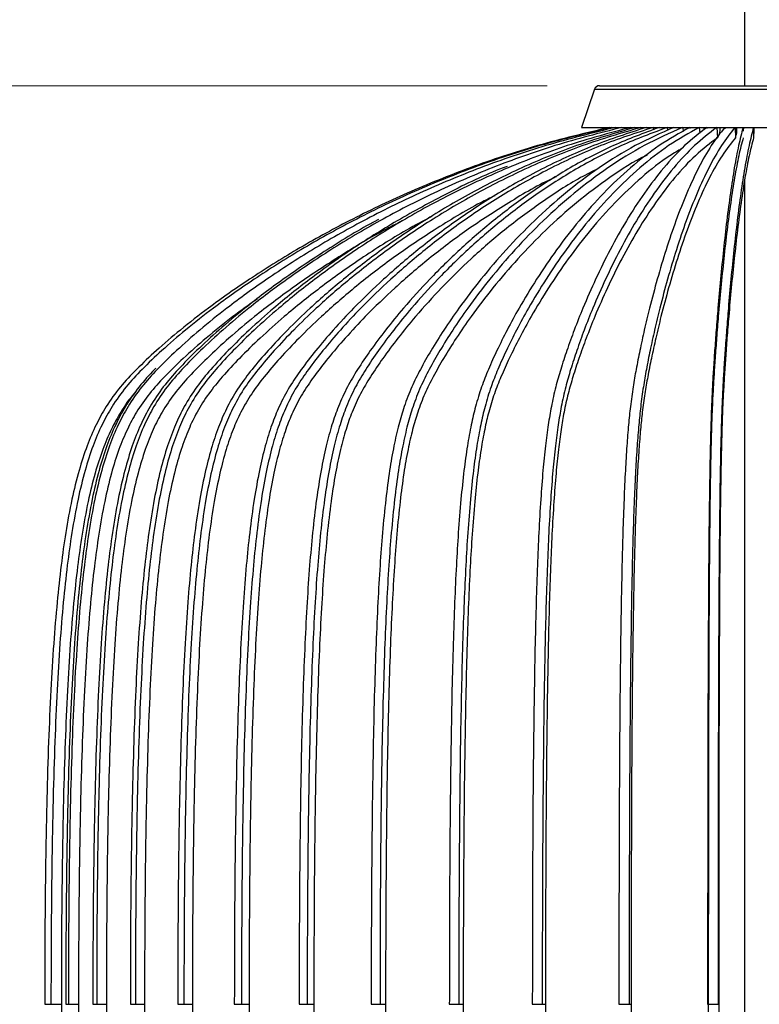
# Model space of a CAD drawing. Header units: millimetres. Extents: x 71 to 119, y 15 to 268.
# Tile 17 of 24: x 91 to 106, y 62 to 81. Entities that reach past the tile are written whole.
import ezdxf

# ---------------------------------------------------------------- set-up
doc = ezdxf.new("R2010")
doc.units = ezdxf.units.MM
doc.styles.add('SLDTEXTSTYLE0', font='TXT', dxfattribs={"width": 0.75})
doc.dimstyles.new('SLDDIMSTYLE2', dxfattribs={"dimtxt": 3.5, "dimasz": 3.302, "dimexe": 0, "dimexo": 0.0625, "dimgap": 0.875, "dimtad": 1, "dimdec": 0, "dimlfac": 10, "dimrnd": 1e-09, "dimzin": 12, "dimdsep": 46, "dimtxsty": 'SLDTEXTSTYLE0', "dimsah": 1, "dimcen": 0.09, "dimadec": 0, "dimazin": 3, "dimtfac": 1, "dimtdec": 0, "dimtofl": 0, "dimtmove": 0, "dimatfit": 3, "dimfxl": 0, "dimfrac": 2, "dimtolj": 1, "dimtzin": 12, "dimarcsym": 0})

# ---------------------------------------------------------------- blocks, each defined once
blk = doc.blocks.new('_D_2')
at = {"color": 7, "linetype": 'Continuous', "lineweight": 0}
for p, q in [((97.118, 214.792), (74.962, 214.792)), ((75.962, 214.792), (75.962, 14.791)), ((101.868, 14.791), (74.962, 14.791))]:
    blk.add_line(p, q, dxfattribs=at)
at = {"color": 7, "linetype": 'Continuous', "lineweight": 18}
for points in [[(75.962, 214.792), (75.454, 211.49), (76.47, 211.49)], [(75.962, 14.791), (76.47, 18.093), (75.454, 18.093)]]:
    blk.add_solid(points, dxfattribs=at)
at = {"color": 7, "linetype": 'Continuous', "lineweight": 18, "insert": (71.45, 110.108), "char_height": 3.5, "attachment_point": 1, "rotation": 90, "style": 'SLDTEXTSTYLE0'}
blk.add_mtext('2000', dxfattribs=at)
blk = doc.blocks.new('_D_3')
at = {"color": 7, "linetype": 'Continuous', "lineweight": 0}
for p, q in [((101.589, 79.816), (80.962, 79.816)), ((81.962, 79.816), (81.962, 14.791)), ((104.618, 14.791), (80.962, 14.791))]:
    blk.add_line(p, q, dxfattribs=at)
at = {"color": 7, "linetype": 'Continuous', "lineweight": 18}
for points in [[(81.962, 79.816), (81.454, 76.514), (82.47, 76.514)], [(81.962, 14.791), (82.47, 18.093), (81.454, 18.093)]]:
    blk.add_solid(points, dxfattribs=at)
at = {"color": 7, "linetype": 'Continuous', "lineweight": 18, "insert": (77.45, 43.405), "char_height": 3.5, "attachment_point": 1, "rotation": 90, "style": 'SLDTEXTSTYLE0'}
blk.add_mtext('650', dxfattribs=at)

msp = doc.modelspace()

# ---------------------------------------------------------------- linework, layer by layer
at = {"color": 7, "linetype": 'Continuous', "lineweight": 25}
for p, q in [((105.368, 211.65), (105.368, 79.816)), ((102.495, 79.749), (102.243, 79.016)), ((102.495, 79.749), (108.741, 79.749)), ((102.589, 79.816), (108.647, 79.816)), ((102.243, 79.016), (108.993, 79.016)), ((103.619, 79.017), (103.625, 78.974)), ((103.887, 79.017), (103.894, 78.961)), ((104.183, 79.017), (104.191, 78.94)), ((104.32, 79.017), (104.321, 78.997)), ((104.501, 79.017), (104.51, 78.906)), ((104.646, 79.017), (104.648, 78.995)), ((104.837, 79.017), (104.849, 78.821)), ((104.988, 79.017), (104.989, 78.989)), ((105.185, 79.017), (105.192, 78.821)), ((105.34, 79.017), (105.341, 78.948)), ((105.353, 79.017), (105.352, 78.995)), ((105.54, 79.017), (105.542, 78.821)), ((105.368, 78.002), (105.368, 40.141)), ((91.967, 62.232), (92.062, 62.232)), ((92.062, 62.232), (92.087, 62.232)), ((92.087, 62.232), (92.286, 62.232)), ((92.371, 62.232), (92.421, 62.232)), ((92.421, 62.232), (92.615, 62.232)), ((92.889, 62.232), (92.963, 62.232)), ((92.963, 62.232), (93.149, 62.232)), ((93.607, 62.232), (93.704, 62.232)), ((93.704, 62.232), (93.879, 62.232)), ((94.515, 62.232), (94.633, 62.232)), ((94.633, 62.232), (94.795, 62.232)), ((95.598, 62.232), (95.735, 62.232)), ((95.735, 62.232), (95.881, 62.232)), ((96.84, 62.232), (96.994, 62.232)), ((96.994, 62.232), (97.121, 62.232)), ((98.219, 62.232), (98.388, 62.232)), ((98.388, 62.232), (98.495, 62.232)), ((99.715, 62.232), (99.896, 62.232)), ((99.896, 62.232), (99.981, 62.232)), ((101.304, 62.232), (101.495, 62.232)), ((101.495, 62.232), (101.556, 62.232)), ((102.962, 62.232), (103.158, 62.232)), ((103.158, 62.232), (103.196, 62.232)), ((104.661, 62.232), (104.861, 62.232)), ((104.861, 62.232), (104.873, 62.232))]:
    msp.add_line(p, q, dxfattribs=at)
at = {"color": 7, "linetype": 'Continuous', "lineweight": 25, "flags": 128}
msp.add_lwpolyline([(104.586, 79.017), (104.585, 78.983), (104.583, 78.963)], dxfattribs=at)
at = {"color": 7, "linetype": 'Continuous', "lineweight": 25}
for centre, radius, start, end in [((102.589, 79.716), 0.1, 90, 161.0296), ((104.617, 78.984), 0.283, 324.9557, 6.7445), ((104.798, 78.981), 0.425, 337.8281, 4.7885), ((104.35, 78.98), 1.203, 352.3895, 1.7455)]:
    msp.add_arc(centre, radius, start, end, dxfattribs=at)
for points, knots in [([(102.78, 79.017), (102.32, 78.908), (101.418, 78.695), (100.127, 78.264), (98.924, 77.78), (97.817, 77.252), (96.811, 76.698), (95.912, 76.137), (95.173, 75.619), (94.581, 75.158), (94.122, 74.766), (93.738, 74.404), (93.407, 74.054), (93.15, 73.697), (92.941, 73.317), (92.767, 72.908), (92.614, 72.431), (92.478, 71.875), (92.367, 71.269), (92.276, 70.612), (92.2, 69.904), (92.135, 69.108), (92.081, 68.217), (92.038, 67.23), (92.006, 66.141), (91.983, 64.945), (91.969, 63.63), (91.968, 62.712), (91.967, 62.232)], [0, 0, 0, 0, 0.062195, 0.12186, 0.178782, 0.232663, 0.283126, 0.329738, 0.372018, 0.4018, 0.428342, 0.451362, 0.471244, 0.491592, 0.50899, 0.52824, 0.549969, 0.574819, 0.603402, 0.631022, 0.662109, 0.697004, 0.736042, 0.779554, 0.826957, 0.879297, 0.936877, 1, 1, 1, 1]), ([(102.815, 79.017), (102.359, 78.908), (101.464, 78.695), (100.183, 78.264), (98.99, 77.78), (97.891, 77.252), (96.893, 76.698), (96.001, 76.137), (95.268, 75.619), (94.681, 75.158), (94.225, 74.766), (93.844, 74.404), (93.516, 74.054), (93.261, 73.697), (93.053, 73.317), (92.881, 72.908), (92.729, 72.431), (92.594, 71.875), (92.485, 71.269), (92.394, 70.612), (92.318, 69.904), (92.254, 69.108), (92.201, 68.217), (92.158, 67.23), (92.126, 66.141), (92.103, 64.945), (92.09, 63.63), (92.088, 62.712), (92.087, 62.232)], [0, 0, 0, 0, 0.062195, 0.12186, 0.178782, 0.232663, 0.283126, 0.329738, 0.372018, 0.4018, 0.428342, 0.451362, 0.471244, 0.491592, 0.50899, 0.52824, 0.549969, 0.574819, 0.603402, 0.631022, 0.662109, 0.697004, 0.736042, 0.779554, 0.826957, 0.879297, 0.936877, 1, 1, 1, 1]), ([(102.894, 79.017), (102.448, 78.908), (101.575, 78.695), (100.325, 78.264), (99.159, 77.78), (98.087, 77.252), (97.112, 76.698), (96.242, 76.137), (95.526, 75.619), (94.953, 75.158), (94.508, 74.766), (94.136, 74.404), (93.816, 74.054), (93.567, 73.697), (93.364, 73.317), (93.196, 72.908), (93.047, 72.431), (92.916, 71.875), (92.809, 71.269), (92.72, 70.612), (92.646, 69.904), (92.584, 69.108), (92.531, 68.217), (92.49, 67.23), (92.458, 66.141), (92.436, 64.945), (92.423, 63.63), (92.422, 62.712), (92.421, 62.232)], [0, 0, 0, 0, 0.062195, 0.12186, 0.178782, 0.232663, 0.283126, 0.329738, 0.372018, 0.4018, 0.428342, 0.451362, 0.471244, 0.491592, 0.50899, 0.52824, 0.549969, 0.574819, 0.603402, 0.631022, 0.662109, 0.697004, 0.736042, 0.779554, 0.826957, 0.879297, 0.936877, 1, 1, 1, 1]), ([(103.016, 79.017), (102.588, 78.908), (101.75, 78.695), (100.55, 78.264), (99.431, 77.78), (98.402, 77.252), (97.466, 76.698), (96.63, 76.137), (95.943, 75.619), (95.393, 75.158), (94.966, 74.766), (94.609, 74.404), (94.301, 74.054), (94.063, 73.697), (93.868, 73.317), (93.707, 72.908), (93.564, 72.431), (93.438, 71.875), (93.335, 71.269), (93.25, 70.612), (93.179, 69.904), (93.119, 69.108), (93.069, 68.217), (93.029, 67.23), (92.998, 66.141), (92.977, 64.945), (92.965, 63.63), (92.963, 62.712), (92.963, 62.232)], [0, 0, 0, 0, 0.062195, 0.12186, 0.178782, 0.232663, 0.283126, 0.329738, 0.372018, 0.4018, 0.428342, 0.451362, 0.471244, 0.491592, 0.50899, 0.52824, 0.549969, 0.574819, 0.603402, 0.631022, 0.662109, 0.697004, 0.736042, 0.779554, 0.826957, 0.879297, 0.936877, 1, 1, 1, 1]), ([(103.18, 79.017), (102.776, 78.908), (101.986, 78.695), (100.854, 78.264), (99.8, 77.78), (98.83, 77.252), (97.948, 76.698), (97.16, 76.137), (96.513, 75.619), (95.994, 75.158), (95.592, 74.766), (95.256, 74.404), (94.966, 74.054), (94.741, 73.697), (94.557, 73.317), (94.405, 72.908), (94.27, 72.431), (94.152, 71.875), (94.055, 71.269), (93.974, 70.612), (93.908, 69.904), (93.851, 69.108), (93.804, 68.217), (93.766, 67.23), (93.738, 66.141), (93.718, 64.945), (93.706, 63.63), (93.705, 62.712), (93.704, 62.232)], [0, 0, 0, 0, 0.062195, 0.12186, 0.178782, 0.232663, 0.283126, 0.329738, 0.372018, 0.4018, 0.428342, 0.451362, 0.471244, 0.491592, 0.50899, 0.52824, 0.549969, 0.574819, 0.603402, 0.631022, 0.662109, 0.697004, 0.736042, 0.779554, 0.826957, 0.879297, 0.936877, 1, 1, 1, 1]), ([(103.264, 79.017), (102.891, 78.908), (102.161, 78.695), (101.117, 78.264), (100.144, 77.78), (99.248, 77.252), (98.434, 76.698), (97.707, 76.137), (97.109, 75.619), (96.63, 75.158), (96.259, 74.766), (95.948, 74.404), (95.68, 74.054), (95.473, 73.697), (95.303, 73.317), (95.163, 72.908), (95.038, 72.431), (94.929, 71.875), (94.839, 71.269), (94.765, 70.612), (94.704, 69.904), (94.651, 69.108), (94.608, 68.217), (94.573, 67.23), (94.547, 66.141), (94.528, 64.945), (94.517, 63.63), (94.516, 62.712), (94.515, 62.232)], [0, 0, 0, 0, 0.062195, 0.12186, 0.178782, 0.232663, 0.283126, 0.329738, 0.372018, 0.4018, 0.428342, 0.451362, 0.471244, 0.491592, 0.50899, 0.52824, 0.549969, 0.574819, 0.603402, 0.631022, 0.662109, 0.697004, 0.736042, 0.779554, 0.826957, 0.879297, 0.936877, 1, 1, 1, 1]), ([(103.381, 79.017), (103.009, 78.908), (102.279, 78.695), (101.235, 78.264), (100.261, 77.78), (99.366, 77.252), (98.552, 76.698), (97.824, 76.137), (97.226, 75.619), (96.748, 75.158), (96.376, 74.766), (96.066, 74.404), (95.798, 74.054), (95.59, 73.697), (95.421, 73.317), (95.28, 72.908), (95.156, 72.431), (95.046, 71.875), (94.957, 71.269), (94.883, 70.612), (94.821, 69.904), (94.769, 69.108), (94.725, 68.217), (94.691, 67.23), (94.664, 66.141), (94.646, 64.945), (94.635, 63.63), (94.634, 62.712), (94.633, 62.232)], [0, 0, 0, 0, 0.062195, 0.12186, 0.178782, 0.232663, 0.283126, 0.329738, 0.372018, 0.4018, 0.428342, 0.451362, 0.471244, 0.491592, 0.50899, 0.52824, 0.549969, 0.574819, 0.603402, 0.631022, 0.662109, 0.697004, 0.736042, 0.779554, 0.826957, 0.879297, 0.936877, 1, 1, 1, 1]), ([(103.481, 79.017), (103.145, 78.908), (102.488, 78.695), (101.547, 78.264), (100.67, 77.78), (99.863, 77.252), (99.129, 76.698), (98.474, 76.137), (97.935, 75.619), (97.504, 75.158), (97.169, 74.766), (96.89, 74.404), (96.648, 74.054), (96.461, 73.697), (96.308, 73.317), (96.182, 72.908), (96.07, 72.431), (95.971, 71.875), (95.89, 71.269), (95.823, 70.612), (95.768, 69.904), (95.721, 69.108), (95.682, 68.217), (95.65, 67.23), (95.627, 66.141), (95.61, 64.945), (95.6, 63.63), (95.599, 62.712), (95.598, 62.232)], [0, 0, 0, 0, 0.062195, 0.12186, 0.178782, 0.232663, 0.283126, 0.329738, 0.372018, 0.4018, 0.428342, 0.451362, 0.471244, 0.491592, 0.50899, 0.52824, 0.549969, 0.574819, 0.603402, 0.631022, 0.662109, 0.697004, 0.736042, 0.779554, 0.826957, 0.879297, 0.936877, 1, 1, 1, 1]), ([(103.618, 79.017), (103.282, 78.908), (102.625, 78.695), (101.684, 78.264), (100.807, 77.78), (100, 77.252), (99.266, 76.698), (98.611, 76.137), (98.072, 75.619), (97.641, 75.158), (97.306, 74.766), (97.026, 74.404), (96.785, 74.054), (96.598, 73.697), (96.445, 73.317), (96.319, 72.908), (96.207, 72.431), (96.108, 71.875), (96.027, 71.269), (95.96, 70.612), (95.905, 69.904), (95.858, 69.108), (95.819, 68.217), (95.787, 67.23), (95.764, 66.141), (95.747, 64.945), (95.737, 63.63), (95.736, 62.712), (95.735, 62.232)], [0, 0, 0, 0, 0.062195, 0.12186, 0.178782, 0.232663, 0.283126, 0.329738, 0.372018, 0.4018, 0.428342, 0.451362, 0.471244, 0.491592, 0.50899, 0.52824, 0.549969, 0.574819, 0.603402, 0.631022, 0.662109, 0.697004, 0.736042, 0.779554, 0.826957, 0.879297, 0.936877, 1, 1, 1, 1]), ([(103.732, 79.017), (103.439, 78.908), (102.864, 78.695), (102.041, 78.264), (101.274, 77.78), (100.568, 77.252), (99.927, 76.698), (99.354, 76.137), (98.883, 75.619), (98.506, 75.158), (98.213, 74.766), (97.968, 74.404), (97.757, 74.054), (97.594, 73.697), (97.46, 73.317), (97.35, 72.908), (97.252, 72.431), (97.165, 71.875), (97.095, 71.269), (97.036, 70.612), (96.988, 69.904), (96.947, 69.108), (96.912, 68.217), (96.885, 67.23), (96.864, 66.141), (96.85, 64.945), (96.841, 63.63), (96.84, 62.712), (96.84, 62.232)], [0, 0, 0, 0, 0.062195, 0.12186, 0.178782, 0.232663, 0.283126, 0.329738, 0.372018, 0.4018, 0.428342, 0.451362, 0.471244, 0.491592, 0.50899, 0.52824, 0.549969, 0.574819, 0.603402, 0.631022, 0.662109, 0.697004, 0.736042, 0.779554, 0.826957, 0.879297, 0.936877, 1, 1, 1, 1]), ([(103.886, 79.017), (103.593, 78.908), (103.018, 78.695), (102.195, 78.264), (101.428, 77.78), (100.723, 77.252), (100.081, 76.698), (99.508, 76.137), (99.037, 75.619), (98.66, 75.158), (98.367, 74.766), (98.123, 74.404), (97.912, 74.054), (97.748, 73.697), (97.614, 73.317), (97.504, 72.908), (97.406, 72.431), (97.319, 71.875), (97.249, 71.269), (97.19, 70.612), (97.142, 69.904), (97.101, 69.108), (97.066, 68.217), (97.039, 67.23), (97.018, 66.141), (97.004, 64.945), (96.995, 63.63), (96.994, 62.712), (96.994, 62.232)], [0, 0, 0, 0, 0.062195, 0.12186, 0.178782, 0.232663, 0.283126, 0.329738, 0.372018, 0.4018, 0.428342, 0.451362, 0.471244, 0.491592, 0.50899, 0.52824, 0.549969, 0.574819, 0.603402, 0.631022, 0.662109, 0.697004, 0.736042, 0.779554, 0.826957, 0.879297, 0.936877, 1, 1, 1, 1]), ([(104.013, 79.017), (103.766, 78.908), (103.283, 78.695), (102.591, 78.264), (101.947, 77.78), (101.354, 77.252), (100.814, 76.698), (100.333, 76.137), (99.937, 75.619), (99.62, 75.158), (99.374, 74.766), (99.168, 74.404), (98.991, 74.054), (98.853, 73.697), (98.741, 73.317), (98.648, 72.908), (98.565, 72.431), (98.493, 71.875), (98.434, 71.269), (98.384, 70.612), (98.344, 69.904), (98.309, 69.108), (98.28, 68.217), (98.257, 67.23), (98.24, 66.141), (98.228, 64.945), (98.22, 63.63), (98.219, 62.712), (98.219, 62.232)], [0, 0, 0, 0, 0.062195, 0.12186, 0.178782, 0.232663, 0.283126, 0.329738, 0.372018, 0.4018, 0.428342, 0.451362, 0.471244, 0.491592, 0.50899, 0.52824, 0.549969, 0.574819, 0.603402, 0.631022, 0.662109, 0.697004, 0.736042, 0.779554, 0.826957, 0.879297, 0.936877, 1, 1, 1, 1]), ([(104.182, 79.017), (103.935, 78.908), (103.452, 78.695), (102.76, 78.264), (102.116, 77.78), (101.522, 77.252), (100.983, 76.698), (100.502, 76.137), (100.106, 75.619), (99.789, 75.158), (99.543, 74.766), (99.337, 74.404), (99.16, 74.054), (99.022, 73.697), (98.91, 73.317), (98.817, 72.908), (98.734, 72.431), (98.662, 71.875), (98.602, 71.269), (98.553, 70.612), (98.513, 69.904), (98.478, 69.108), (98.449, 68.217), (98.426, 67.23), (98.409, 66.141), (98.396, 64.945), (98.389, 63.63), (98.388, 62.712), (98.388, 62.232)], [0, 0, 0, 0, 0.062195, 0.12186, 0.178782, 0.232663, 0.283126, 0.329738, 0.372018, 0.4018, 0.428342, 0.451362, 0.471244, 0.491592, 0.50899, 0.52824, 0.549969, 0.574819, 0.603402, 0.631022, 0.662109, 0.697004, 0.736042, 0.779554, 0.826957, 0.879297, 0.936877, 1, 1, 1, 1]), ([(104.319, 79.017), (104.123, 78.908), (103.739, 78.695), (103.19, 78.264), (102.677, 77.78), (102.206, 77.252), (101.778, 76.698), (101.395, 76.137), (101.08, 75.619), (100.828, 75.158), (100.633, 74.766), (100.469, 74.404), (100.328, 74.054), (100.219, 73.697), (100.13, 73.317), (100.056, 72.908), (99.99, 72.431), (99.933, 71.875), (99.886, 71.269), (99.847, 70.612), (99.814, 69.904), (99.787, 69.108), (99.764, 68.217), (99.746, 67.23), (99.732, 66.141), (99.722, 64.945), (99.716, 63.63), (99.716, 62.712), (99.715, 62.232)], [0, 0, 0, 0, 0.062195, 0.12186, 0.178782, 0.232663, 0.283126, 0.329738, 0.372018, 0.4018, 0.428342, 0.451362, 0.471244, 0.491592, 0.50899, 0.52824, 0.549969, 0.574819, 0.603402, 0.631022, 0.662109, 0.697004, 0.736042, 0.779554, 0.826957, 0.879297, 0.936877, 1, 1, 1, 1]), ([(104.5, 79.017), (104.304, 78.908), (103.92, 78.695), (103.371, 78.264), (102.858, 77.78), (102.387, 77.252), (101.959, 76.698), (101.576, 76.137), (101.261, 75.619), (101.009, 75.158), (100.814, 74.766), (100.65, 74.404), (100.509, 74.054), (100.4, 73.697), (100.311, 73.317), (100.237, 72.908), (100.171, 72.431), (100.114, 71.875), (100.067, 71.269), (100.028, 70.612), (99.995, 69.904), (99.968, 69.108), (99.945, 68.217), (99.926, 67.23), (99.913, 66.141), (99.903, 64.945), (99.897, 63.63), (99.897, 62.712), (99.896, 62.232)], [0, 0, 0, 0, 0.062195, 0.12186, 0.178782, 0.232663, 0.283126, 0.329738, 0.372018, 0.4018, 0.428342, 0.451362, 0.471244, 0.491592, 0.50899, 0.52824, 0.549969, 0.574819, 0.603402, 0.631022, 0.662109, 0.697004, 0.736042, 0.779554, 0.826957, 0.879297, 0.936877, 1, 1, 1, 1]), ([(104.646, 79.017), (104.504, 78.908), (104.225, 78.695), (103.826, 78.264), (103.454, 77.78), (103.112, 77.252), (102.801, 76.698), (102.523, 76.137), (102.295, 75.619), (102.112, 75.158), (101.97, 74.766), (101.852, 74.404), (101.749, 74.054), (101.67, 73.697), (101.605, 73.317), (101.552, 72.908), (101.504, 72.431), (101.462, 71.875), (101.428, 71.269), (101.4, 70.612), (101.376, 69.904), (101.356, 69.108), (101.34, 68.217), (101.326, 67.23), (101.316, 66.141), (101.309, 64.945), (101.305, 63.63), (101.305, 62.712), (101.304, 62.232)], [0, 0, 0, 0, 0.062195, 0.12186, 0.178782, 0.232663, 0.283126, 0.329738, 0.372018, 0.4018, 0.428342, 0.451362, 0.471244, 0.491592, 0.50899, 0.52824, 0.549969, 0.574819, 0.603402, 0.631022, 0.662109, 0.697004, 0.736042, 0.779554, 0.826957, 0.879297, 0.936877, 1, 1, 1, 1]), ([(104.836, 79.017), (104.694, 78.908), (104.415, 78.695), (104.016, 78.264), (103.645, 77.78), (103.302, 77.252), (102.991, 76.698), (102.714, 76.137), (102.485, 75.619), (102.302, 75.158), (102.161, 74.766), (102.042, 74.404), (101.94, 74.054), (101.86, 73.697), (101.796, 73.317), (101.742, 72.908), (101.694, 72.431), (101.653, 71.875), (101.618, 71.269), (101.59, 70.612), (101.567, 69.904), (101.547, 69.108), (101.53, 68.217), (101.517, 67.23), (101.507, 66.141), (101.5, 64.945), (101.495, 63.63), (101.495, 62.712), (101.495, 62.232)], [0, 0, 0, 0, 0.062195, 0.12186, 0.178782, 0.232663, 0.283126, 0.329738, 0.372018, 0.4018, 0.428342, 0.451362, 0.471244, 0.491592, 0.50899, 0.52824, 0.549969, 0.574819, 0.603402, 0.631022, 0.662109, 0.697004, 0.736042, 0.779554, 0.826957, 0.879297, 0.936877, 1, 1, 1, 1]), ([(104.988, 79.017), (104.902, 78.908), (104.733, 78.695), (104.491, 78.264), (104.265, 77.78), (104.058, 77.252), (103.869, 76.698), (103.701, 76.137), (103.562, 75.619), (103.452, 75.158), (103.366, 74.766), (103.294, 74.404), (103.232, 74.054), (103.183, 73.697), (103.144, 73.317), (103.112, 72.908), (103.083, 72.431), (103.058, 71.875), (103.037, 71.269), (103.02, 70.612), (103.005, 69.904), (102.993, 69.108), (102.983, 68.217), (102.975, 67.23), (102.969, 66.141), (102.965, 64.945), (102.962, 63.63), (102.962, 62.712), (102.962, 62.232)], [0, 0, 0, 0, 0.062195, 0.12186, 0.178782, 0.232663, 0.283126, 0.329738, 0.372018, 0.4018, 0.428342, 0.451362, 0.471244, 0.491592, 0.50899, 0.52824, 0.549969, 0.574819, 0.603402, 0.631022, 0.662109, 0.697004, 0.736042, 0.779554, 0.826957, 0.879297, 0.936877, 1, 1, 1, 1]), ([(105.184, 79.017), (105.098, 78.908), (104.929, 78.695), (104.687, 78.264), (104.462, 77.78), (104.254, 77.252), (104.066, 76.698), (103.897, 76.137), (103.759, 75.619), (103.648, 75.158), (103.562, 74.766), (103.49, 74.404), (103.428, 74.054), (103.38, 73.697), (103.341, 73.317), (103.308, 72.908), (103.279, 72.431), (103.254, 71.875), (103.233, 71.269), (103.216, 70.612), (103.202, 69.904), (103.19, 69.108), (103.18, 68.217), (103.172, 67.23), (103.165, 66.141), (103.161, 64.945), (103.159, 63.63), (103.158, 62.712), (103.158, 62.232)], [0, 0, 0, 0, 0.062195, 0.12186, 0.178782, 0.232663, 0.283126, 0.329738, 0.372018, 0.4018, 0.428342, 0.451362, 0.471244, 0.491592, 0.50899, 0.52824, 0.549969, 0.574819, 0.603402, 0.631022, 0.662109, 0.697004, 0.736042, 0.779554, 0.826957, 0.879297, 0.936877, 1, 1, 1, 1]), ([(105.34, 79.017), (105.311, 78.908), (105.254, 78.695), (105.173, 78.264), (105.098, 77.78), (105.028, 77.252), (104.965, 76.698), (104.909, 76.137), (104.862, 75.619), (104.825, 75.158), (104.796, 74.766), (104.772, 74.404), (104.751, 74.054), (104.735, 73.697), (104.722, 73.317), (104.711, 72.908), (104.702, 72.431), (104.693, 71.875), (104.686, 71.269), (104.68, 70.612), (104.676, 69.904), (104.672, 69.108), (104.668, 68.217), (104.665, 67.23), (104.663, 66.141), (104.662, 64.945), (104.661, 63.63), (104.661, 62.712), (104.661, 62.232)], [0, 0, 0, 0, 0.062195, 0.12186, 0.178782, 0.232663, 0.283126, 0.329738, 0.372018, 0.4018, 0.428342, 0.451362, 0.471244, 0.491592, 0.50899, 0.52824, 0.549969, 0.574819, 0.603402, 0.631022, 0.662109, 0.697004, 0.736042, 0.779554, 0.826957, 0.879297, 0.936877, 1, 1, 1, 1]), ([(105.54, 79.017), (105.511, 78.908), (105.454, 78.695), (105.373, 78.264), (105.297, 77.78), (105.228, 77.252), (105.165, 76.698), (105.108, 76.137), (105.062, 75.619), (105.025, 75.158), (104.996, 74.766), (104.972, 74.404), (104.951, 74.054), (104.935, 73.697), (104.922, 73.317), (104.911, 72.908), (104.901, 72.431), (104.893, 71.875), (104.886, 71.269), (104.88, 70.612), (104.875, 69.904), (104.871, 69.108), (104.868, 68.217), (104.865, 67.23), (104.863, 66.141), (104.862, 64.945), (104.861, 63.63), (104.861, 62.712), (104.861, 62.232)], [0, 0, 0, 0, 0.062195, 0.12186, 0.178782, 0.232663, 0.283126, 0.329738, 0.372018, 0.4018, 0.428342, 0.451362, 0.471244, 0.491592, 0.50899, 0.52824, 0.549969, 0.574819, 0.603402, 0.631022, 0.662109, 0.697004, 0.736042, 0.779554, 0.826957, 0.879297, 0.936877, 1, 1, 1, 1]), ([(104.849, 78.821), (104.708, 78.713), (104.432, 78.502), (104.037, 78.076), (103.669, 77.597), (103.331, 77.073), (103.023, 76.526), (102.748, 75.971), (102.522, 75.458), (102.342, 75.003), (102.202, 74.618), (102.086, 74.264), (101.988, 73.927), (101.912, 73.589), (101.851, 73.228), (101.8, 72.836), (101.754, 72.375), (101.713, 71.832), (101.679, 71.236), (101.651, 70.587), (101.628, 69.885), (101.608, 69.094), (101.592, 68.206), (101.579, 67.222), (101.568, 66.136), (101.561, 64.942), (101.557, 63.628), (101.557, 62.712), (101.556, 62.232)], [0, 0, 0, 0, 0.062294, 0.122074, 0.179118, 0.233116, 0.283682, 0.330369, 0.372672, 0.402421, 0.428858, 0.451709, 0.471045, 0.490472, 0.507105, 0.525724, 0.547002, 0.571565, 0.600022, 0.627658, 0.658861, 0.693968, 0.73331, 0.777214, 0.825086, 0.877974, 0.936179, 1, 1, 1, 1]), ([(105.192, 78.821), (105.107, 78.713), (104.94, 78.502), (104.7, 78.076), (104.477, 77.597), (104.271, 77.073), (104.085, 76.526), (103.918, 75.971), (103.781, 75.458), (103.672, 75.003), (103.587, 74.618), (103.517, 74.264), (103.457, 73.927), (103.411, 73.589), (103.374, 73.228), (103.343, 72.836), (103.315, 72.375), (103.291, 71.832), (103.27, 71.236), (103.253, 70.587), (103.239, 69.885), (103.227, 69.094), (103.217, 68.206), (103.209, 67.222), (103.203, 66.136), (103.199, 64.942), (103.196, 63.628), (103.196, 62.712), (103.196, 62.232)], [0, 0, 0, 0, 0.062294, 0.122074, 0.179118, 0.233116, 0.283682, 0.330369, 0.372672, 0.402421, 0.428858, 0.451709, 0.471045, 0.490472, 0.507105, 0.525724, 0.547002, 0.571565, 0.600022, 0.627658, 0.658861, 0.693968, 0.73331, 0.777214, 0.825086, 0.877974, 0.936179, 1, 1, 1, 1]), ([(105.343, 78.821), (105.314, 78.713), (105.258, 78.502), (105.178, 78.076), (105.103, 77.597), (105.034, 77.073), (104.971, 76.526), (104.916, 75.971), (104.87, 75.458), (104.833, 75.003), (104.805, 74.618), (104.781, 74.264), (104.761, 73.927), (104.746, 73.589), (104.733, 73.228), (104.723, 72.836), (104.714, 72.375), (104.705, 71.832), (104.698, 71.236), (104.693, 70.587), (104.688, 69.885), (104.684, 69.094), (104.681, 68.206), (104.678, 67.222), (104.676, 66.136), (104.675, 64.942), (104.674, 63.628), (104.674, 62.712), (104.674, 62.232)], [0, 0, 0, 0, 0.062294, 0.122074, 0.179118, 0.233116, 0.283682, 0.330369, 0.372672, 0.402421, 0.428858, 0.451709, 0.471045, 0.490472, 0.507105, 0.525724, 0.547002, 0.571565, 0.600022, 0.627658, 0.658861, 0.693968, 0.73331, 0.777214, 0.825086, 0.877974, 0.936179, 1, 1, 1, 1]), ([(105.542, 78.821), (105.514, 78.713), (105.457, 78.502), (105.377, 78.076), (105.302, 77.597), (105.234, 77.073), (105.171, 76.526), (105.115, 75.971), (105.069, 75.458), (105.033, 75.003), (105.004, 74.618), (104.981, 74.264), (104.961, 73.927), (104.945, 73.589), (104.933, 73.228), (104.923, 72.836), (104.913, 72.375), (104.905, 71.832), (104.898, 71.236), (104.892, 70.587), (104.888, 69.885), (104.884, 69.094), (104.88, 68.206), (104.878, 67.222), (104.876, 66.136), (104.874, 64.942), (104.873, 63.628), (104.873, 62.712), (104.873, 62.232)], [0, 0, 0, 0, 0.062294, 0.122074, 0.179118, 0.233116, 0.283682, 0.330369, 0.372672, 0.402421, 0.428858, 0.451709, 0.471045, 0.490472, 0.507105, 0.525724, 0.547002, 0.571565, 0.600022, 0.627658, 0.658861, 0.693968, 0.73331, 0.777214, 0.825086, 0.877974, 0.936179, 1, 1, 1, 1]), ([(104.169, 78.614), (104.092, 78.57), (103.829, 78.42), (103.4, 78.073), (102.892, 77.597), (102.426, 77.073), (102.002, 76.526), (101.623, 75.971), (101.312, 75.458), (101.063, 75.003), (100.871, 74.618), (100.711, 74.264), (100.575, 73.927), (100.471, 73.589), (100.387, 73.228), (100.317, 72.836), (100.253, 72.375), (100.197, 71.832), (100.151, 71.236), (100.112, 70.587), (100.08, 69.885), (100.053, 69.094), (100.03, 68.206), (100.012, 67.222), (99.998, 66.136), (99.988, 64.942), (99.982, 63.628), (99.982, 62.712), (99.981, 62.232)], [0, 0, 0, 0, 0.025752, 0.087862, 0.147129, 0.203231, 0.255768, 0.304274, 0.348225, 0.379133, 0.406601, 0.430343, 0.450432, 0.470616, 0.487897, 0.507242, 0.529349, 0.554869, 0.584435, 0.613148, 0.645567, 0.682042, 0.722917, 0.768532, 0.81827, 0.873219, 0.933692, 1, 1, 1, 1]), ([(103.501, 78.489), (103.492, 78.485), (103.25, 78.372), (102.798, 78.07), (102.158, 77.598), (101.571, 77.073), (101.038, 76.526), (100.561, 75.97), (100.169, 75.458), (99.856, 75.003), (99.614, 74.618), (99.414, 74.264), (99.243, 73.927), (99.112, 73.589), (99.006, 73.228), (98.917, 72.836), (98.837, 72.375), (98.767, 71.832), (98.708, 71.236), (98.66, 70.587), (98.619, 69.885), (98.585, 69.094), (98.556, 68.206), (98.533, 67.222), (98.516, 66.136), (98.504, 64.942), (98.496, 63.628), (98.495, 62.712), (98.495, 62.232)], [0, 0, 0, 0, 0.002363, 0.065964, 0.126654, 0.184102, 0.237901, 0.287571, 0.332578, 0.364228, 0.392355, 0.416667, 0.437238, 0.457907, 0.475603, 0.495412, 0.51805, 0.544183, 0.574459, 0.603861, 0.637058, 0.674409, 0.716265, 0.762975, 0.813907, 0.870175, 0.9321, 1, 1, 1, 1]), ([(100.821, 78.273), (100.796, 78.263), (100.41, 78.12), (99.706, 77.774), (98.733, 77.253), (97.852, 76.698), (97.064, 76.137), (96.417, 75.619), (95.898, 75.158), (95.496, 74.766), (95.159, 74.404), (94.869, 74.054), (94.644, 73.697), (94.461, 73.317), (94.309, 72.908), (94.174, 72.431), (94.055, 71.875), (93.958, 71.269), (93.878, 70.612), (93.811, 69.904), (93.755, 69.108), (93.707, 68.217), (93.67, 67.23), (93.641, 66.141), (93.621, 64.945), (93.609, 63.63), (93.608, 62.712), (93.607, 62.232)], [0, 0, 0, 0, 0.004546, 0.069073, 0.130151, 0.187356, 0.240195, 0.288123, 0.321885, 0.351972, 0.378068, 0.400605, 0.423671, 0.443394, 0.465216, 0.489848, 0.518017, 0.550419, 0.581729, 0.616969, 0.656526, 0.700779, 0.750103, 0.80384, 0.863172, 0.928444, 1, 1, 1, 1]), ([(102.561, 78.228), (102.45, 78.172), (102.079, 77.986), (101.48, 77.593), (100.78, 77.074), (100.146, 76.526), (99.579, 75.971), (99.113, 75.458), (98.741, 75.003), (98.453, 74.618), (98.214, 74.264), (98.011, 73.927), (97.855, 73.589), (97.729, 73.228), (97.623, 72.836), (97.528, 72.375), (97.444, 71.832), (97.375, 71.236), (97.317, 70.587), (97.269, 69.885), (97.228, 69.094), (97.194, 68.206), (97.167, 67.222), (97.146, 66.136), (97.131, 64.942), (97.123, 63.628), (97.122, 62.712), (97.121, 62.232)], [0, 0, 0, 0, 0.0269833, 0.090206, 0.1500522, 0.2060957, 0.2578393, 0.304724, 0.3376952, 0.3669957, 0.3923222, 0.4137523, 0.4352835, 0.4537179, 0.4743541, 0.4979368, 0.5251601, 0.5566992, 0.5873289, 0.6219114, 0.6608206, 0.7044238, 0.753083, 0.8061409, 0.8647573, 0.9292661, 1, 1, 1, 1]), ([(101.763, 78.074), (101.75, 78.068), (101.439, 77.929), (100.867, 77.591), (100.066, 77.075), (99.34, 76.526), (98.691, 75.971), (98.159, 75.458), (97.733, 75.003), (97.404, 74.618), (97.131, 74.264), (96.898, 73.927), (96.72, 73.589), (96.576, 73.228), (96.455, 72.836), (96.347, 72.375), (96.25, 71.832), (96.171, 71.236), (96.105, 70.587), (96.05, 69.885), (96.003, 69.094), (95.964, 68.206), (95.933, 67.222), (95.909, 66.136), (95.893, 64.942), (95.883, 63.628), (95.882, 62.712), (95.881, 62.232)], [0, 0, 0, 0, 0.002926, 0.067712, 0.129038, 0.186467, 0.23949, 0.287534, 0.32132, 0.351345, 0.377298, 0.399258, 0.421321, 0.440211, 0.461358, 0.485523, 0.51342, 0.545739, 0.577126, 0.612563, 0.652435, 0.697116, 0.746978, 0.801348, 0.861413, 0.927517, 1, 1, 1, 1]), ([(100.586, 77.711), (100.495, 77.667), (100.099, 77.473), (99.44, 77.07), (98.633, 76.527), (97.914, 75.97), (97.323, 75.458), (96.85, 75.003), (96.485, 74.618), (96.182, 74.264), (95.924, 73.927), (95.726, 73.589), (95.566, 73.228), (95.432, 72.836), (95.312, 72.375), (95.205, 71.832), (95.117, 71.236), (95.043, 70.587), (94.982, 69.885), (94.93, 69.094), (94.887, 68.206), (94.852, 67.222), (94.826, 66.136), (94.808, 64.942), (94.797, 63.628), (94.795, 62.712), (94.795, 62.232)], [0, 0, 0, 0, 0.019253, 0.083766, 0.14418, 0.199959, 0.2505, 0.286043, 0.317629, 0.34493, 0.368032, 0.391242, 0.411114, 0.43336, 0.458782, 0.488128, 0.522127, 0.555145, 0.592425, 0.634369, 0.681372, 0.733826, 0.791022, 0.85421, 0.92375, 1, 1, 1, 1]), ([(99.379, 77.315), (99.217, 77.229), (98.753, 76.982), (98.038, 76.524), (97.257, 75.971), (96.617, 75.458), (96.106, 75.003), (95.71, 74.618), (95.381, 74.264), (95.102, 73.927), (94.888, 73.589), (94.714, 73.228), (94.569, 72.836), (94.439, 72.375), (94.323, 71.832), (94.228, 71.236), (94.148, 70.587), (94.082, 69.885), (94.026, 69.094), (93.979, 68.206), (93.942, 67.222), (93.913, 66.136), (93.893, 64.942), (93.881, 63.628), (93.88, 62.712), (93.879, 62.232)], [0, 0, 0, 0, 0.034224, 0.097905, 0.1567, 0.209974, 0.247439, 0.280732, 0.30951, 0.333861, 0.358326, 0.379273, 0.402721, 0.429518, 0.460451, 0.496288, 0.531092, 0.570387, 0.614598, 0.664144, 0.719434, 0.779723, 0.846327, 0.919627, 1, 1, 1, 1]), ([(98.361, 77.255), (98.344, 77.247), (98.006, 77.073), (97.394, 76.694), (96.556, 76.138), (95.87, 75.619), (95.319, 75.158), (94.892, 74.766), (94.536, 74.404), (94.228, 74.054), (93.989, 73.697), (93.794, 73.317), (93.633, 72.908), (93.49, 72.431), (93.364, 71.875), (93.261, 71.269), (93.176, 70.612), (93.105, 69.904), (93.045, 69.108), (92.995, 68.217), (92.955, 67.23), (92.925, 66.141), (92.904, 64.945), (92.891, 63.63), (92.89, 62.712), (92.889, 62.232)], [0, 0, 0, 0, 0.003363, 0.068907, 0.129447, 0.184361, 0.223044, 0.257517, 0.287416, 0.313238, 0.339667, 0.362264, 0.387267, 0.415489, 0.447764, 0.484888, 0.520762, 0.561139, 0.606462, 0.657165, 0.713679, 0.775248, 0.843228, 0.918014, 1, 1, 1, 1]), ([(98.803, 77.223), (98.692, 77.166), (98.261, 76.949), (97.561, 76.523), (96.733, 75.971), (96.054, 75.458), (95.511, 75.003), (95.091, 74.618), (94.742, 74.264), (94.446, 73.927), (94.218, 73.589), (94.035, 73.228), (93.881, 72.836), (93.742, 72.375), (93.62, 71.832), (93.518, 71.236), (93.434, 70.587), (93.364, 69.885), (93.304, 69.094), (93.255, 68.206), (93.215, 67.222), (93.184, 66.136), (93.163, 64.942), (93.151, 63.628), (93.149, 62.712), (93.149, 62.232)], [0, 0, 0, 0, 0.022476, 0.086932, 0.146442, 0.200364, 0.238284, 0.271983, 0.301111, 0.325757, 0.35052, 0.371722, 0.395455, 0.422578, 0.453887, 0.49016, 0.525388, 0.565161, 0.60991, 0.660058, 0.716021, 0.777043, 0.844458, 0.918649, 1, 1, 1, 1]), ([(96.039, 75.736), (95.882, 75.624), (95.547, 75.386), (95.076, 75.003), (94.638, 74.618), (94.275, 74.264), (93.966, 73.927), (93.729, 73.589), (93.538, 73.228), (93.377, 72.836), (93.233, 72.375), (93.105, 71.832), (93, 71.236), (92.912, 70.587), (92.839, 69.885), (92.777, 69.094), (92.725, 68.206), (92.684, 67.222), (92.652, 66.136), (92.63, 64.942), (92.617, 63.628), (92.615, 62.712), (92.615, 62.232)], [0, 0, 0, 0, 0.040071, 0.085593, 0.126046, 0.161013, 0.190601, 0.220327, 0.245779, 0.27427, 0.306829, 0.344415, 0.387959, 0.430248, 0.477994, 0.531714, 0.591914, 0.659095, 0.73235, 0.813278, 0.902342, 1, 1, 1, 1]), ([(94.096, 74.406), (94.088, 74.399), (93.974, 74.287), (93.767, 74.053), (93.517, 73.698), (93.314, 73.317), (93.146, 72.908), (92.997, 72.431), (92.866, 71.875), (92.759, 71.269), (92.67, 70.612), (92.597, 69.904), (92.534, 69.108), (92.482, 68.217), (92.44, 67.23), (92.408, 66.141), (92.387, 64.945), (92.373, 63.63), (92.372, 62.712), (92.371, 62.232)], [0, 0, 0, 0, 0.002582, 0.038727, 0.075719, 0.107349, 0.142346, 0.181848, 0.227024, 0.278988, 0.329202, 0.385718, 0.449157, 0.520128, 0.599231, 0.68541, 0.780563, 0.885243, 1, 1, 1, 1]), ([(93.712, 73.959), (93.701, 73.947), (93.59, 73.827), (93.429, 73.587), (93.231, 73.229), (93.067, 72.836), (92.919, 72.375), (92.788, 71.832), (92.68, 71.236), (92.59, 70.587), (92.516, 69.885), (92.452, 69.094), (92.399, 68.206), (92.356, 67.222), (92.324, 66.136), (92.302, 64.942), (92.288, 63.628), (92.287, 62.712), (92.286, 62.232)], [0, 0, 0, 0, 0.004257, 0.040828, 0.072139, 0.10719, 0.147245, 0.193484, 0.247053, 0.299077, 0.357816, 0.423903, 0.497963, 0.580611, 0.67073, 0.77029, 0.879858, 1, 1, 1, 1]), ([(92.286, 62.232), (92.288, 61.236), (92.293, 59.227), (92.337, 56.185), (92.42, 53.086), (92.552, 49.921), (92.727, 46.924), (92.938, 44.099), (93.176, 41.451), (93.463, 38.747), (93.803, 35.984), (94.155, 33.483), (94.502, 31.251), (94.828, 29.298), (95.19, 27.317), (95.447, 25.907), (95.608, 25.165), (95.625, 25.089)], [0, 0, 0, 0, 0.079983, 0.161333, 0.244252, 0.328945, 0.415629, 0.485282, 0.556417, 0.629151, 0.703605, 0.779912, 0.831994, 0.884992, 0.938939, 0.993756, 1, 1, 1, 1]), ([(92.615, 62.232), (92.617, 61.236), (92.621, 59.227), (92.665, 56.185), (92.746, 53.086), (92.874, 49.921), (93.045, 46.924), (93.251, 44.099), (93.484, 41.451), (93.764, 38.747), (94.096, 35.984), (94.439, 33.483), (94.778, 31.251), (95.097, 29.298), (95.447, 27.316), (95.786, 25.484), (96.126, 23.858), (96.452, 22.487), (96.783, 21.241), (97.116, 20.117), (97.447, 19.113), (97.772, 18.228), (98.084, 17.46), (98.388, 16.802), (98.6, 16.371), (98.726, 16.166), (98.741, 16.14)], [0, 0, 0, 0, 0.063823, 0.128738, 0.194903, 0.262485, 0.331655, 0.387236, 0.443998, 0.502037, 0.561449, 0.622338, 0.663897, 0.706187, 0.749235, 0.792977, 0.825678, 0.855805, 0.883397, 0.908488, 0.931112, 0.9513, 0.969079, 0.984467, 0.998043, 1, 1, 1, 1]), ([(93.149, 62.232), (93.151, 61.236), (93.155, 59.227), (93.197, 56.185), (93.274, 53.086), (93.398, 49.921), (93.562, 46.924), (93.759, 44.099), (93.983, 41.451), (94.252, 38.747), (94.571, 35.984), (94.9, 33.483), (95.225, 31.251), (95.532, 29.298), (95.867, 27.316), (96.193, 25.484), (96.52, 23.858), (96.832, 22.487), (97.15, 21.241), (97.47, 20.116), (97.788, 19.113), (98.099, 18.228), (98.399, 17.461), (98.688, 16.8), (98.962, 16.25), (99.211, 15.809), (99.428, 15.507), (99.565, 15.332), (99.639, 15.282), (99.649, 15.275)], [0, 0, 0, 0, 0.06236, 0.125787, 0.190436, 0.256469, 0.324054, 0.37836, 0.433822, 0.490531, 0.54858, 0.608074, 0.648681, 0.690002, 0.732063, 0.774802, 0.806754, 0.83619, 0.863149, 0.887665, 0.909771, 0.929496, 0.946868, 0.961904, 0.975168, 0.985907, 0.994124, 0.999148, 1, 1, 1, 1]), ([(93.879, 62.232), (93.881, 61.236), (93.885, 59.227), (93.925, 56.185), (93.998, 53.086), (94.114, 49.921), (94.268, 46.924), (94.455, 44.099), (94.665, 41.451), (94.919, 38.747), (95.219, 35.984), (95.53, 33.483), (95.836, 31.251), (96.125, 29.298), (96.442, 27.316), (96.748, 25.484), (97.056, 23.858), (97.351, 22.487), (97.65, 21.241), (97.952, 20.116), (98.251, 19.113), (98.545, 18.228), (98.828, 17.461), (99.1, 16.8), (99.357, 16.25), (99.594, 15.811), (99.795, 15.504), (99.954, 15.308), (100.08, 15.212), (100.154, 15.178), (100.184, 15.164)], [0, 0, 0, 0, 0.0620592, 0.1251798, 0.1895166, 0.2552307, 0.3224897, 0.376534, 0.431728, 0.4881629, 0.5459325, 0.6051392, 0.64555, 0.6866714, 0.7285295, 0.7710624, 0.8028599, 0.8321544, 0.8589832, 0.8833808, 0.9053798, 0.92501, 0.9422978, 0.9572609, 0.970461, 0.9811479, 0.9893257, 0.9943252, 0.9976637, 1, 1, 1, 1]), ([(94.795, 62.232), (94.797, 61.236), (94.8, 59.227), (94.837, 56.185), (94.904, 53.086), (95.012, 49.921), (95.154, 46.924), (95.326, 44.099), (95.521, 41.451), (95.755, 38.747), (96.032, 35.984), (96.319, 33.483), (96.602, 31.251), (96.868, 29.298), (97.161, 27.316), (97.444, 25.484), (97.728, 23.858), (98, 22.487), (98.277, 21.241), (98.555, 20.116), (98.831, 19.113), (99.102, 18.228), (99.364, 17.461), (99.615, 16.8), (99.853, 16.25), (100.071, 15.811), (100.256, 15.504), (100.403, 15.307), (100.534, 15.203), (100.651, 15.141), (100.732, 15.111), (100.768, 15.098)], [0, 0, 0, 0, 0.061804, 0.124664, 0.188736, 0.25418, 0.321162, 0.374984, 0.42995, 0.486153, 0.543685, 0.602648, 0.642892, 0.683844, 0.72553, 0.767888, 0.799554, 0.828728, 0.855446, 0.879744, 0.901652, 0.921201, 0.938418, 0.95332, 0.966465, 0.977108, 0.985252, 0.990231, 0.993556, 0.997134, 1, 1, 1, 1]), ([(95.881, 62.232), (95.883, 61.236), (95.886, 59.227), (95.919, 56.185), (95.98, 53.086), (96.077, 49.921), (96.205, 46.924), (96.36, 44.099), (96.535, 41.451), (96.746, 38.747), (96.996, 35.984), (97.254, 33.483), (97.509, 31.251), (97.75, 29.298), (98.013, 27.316), (98.268, 25.484), (98.524, 23.858), (98.769, 22.487), (99.018, 21.241), (99.269, 20.116), (99.518, 19.113), (99.762, 18.228), (99.998, 17.461), (100.225, 16.8), (100.438, 16.25), (100.635, 15.811), (100.802, 15.504), (100.934, 15.307), (101.052, 15.202), (101.171, 15.135), (101.298, 15.079), (101.386, 15.053), (101.428, 15.04)], [0, 0, 0, 0, 0.061507, 0.124065, 0.18783, 0.252959, 0.319619, 0.373182, 0.427885, 0.483817, 0.541073, 0.599752, 0.639803, 0.680559, 0.722044, 0.764198, 0.795713, 0.824747, 0.851337, 0.875517, 0.89732, 0.916776, 0.93391, 0.948739, 0.961822, 0.972414, 0.980519, 0.985474, 0.988783, 0.992343, 0.996368, 1, 1, 1, 1]), ([(97.121, 62.232), (97.123, 61.236), (97.126, 59.227), (97.154, 56.185), (97.207, 53.086), (97.292, 49.921), (97.404, 46.924), (97.54, 44.099), (97.693, 41.451), (97.878, 38.747), (98.096, 35.984), (98.322, 33.483), (98.545, 31.251), (98.755, 29.298), (98.985, 27.316), (99.208, 25.484), (99.432, 23.858), (99.646, 22.487), (99.864, 21.241), (100.084, 20.116), (100.301, 19.113), (100.515, 18.228), (100.721, 17.461), (100.919, 16.8), (101.106, 16.25), (101.278, 15.811), (101.424, 15.504), (101.539, 15.307), (101.643, 15.202), (101.747, 15.135), (101.866, 15.076), (102, 15.027), (102.095, 15.004), (102.145, 14.993)], [0, 0, 0, 0, 0.061159, 0.123363, 0.186766, 0.251527, 0.31781, 0.371069, 0.425462, 0.481078, 0.53801, 0.596357, 0.636181, 0.676706, 0.717957, 0.759872, 0.791208, 0.820078, 0.846517, 0.870561, 0.89224, 0.911586, 0.928623, 0.943368, 0.956377, 0.966909, 0.974968, 0.979895, 0.983185, 0.986726, 0.990727, 0.995165, 1, 1, 1, 1]), ([(98.495, 62.232), (98.496, 61.236), (98.499, 59.227), (98.523, 56.185), (98.568, 53.086), (98.639, 49.921), (98.733, 46.924), (98.847, 44.099), (98.976, 41.451), (99.131, 38.747), (99.315, 35.984), (99.504, 33.483), (99.692, 31.251), (99.869, 29.298), (100.062, 27.316), (100.249, 25.484), (100.438, 23.858), (100.618, 22.487), (100.801, 21.241), (100.985, 20.116), (101.168, 19.113), (101.348, 18.228), (101.521, 17.461), (101.688, 16.8), (101.845, 16.25), (101.99, 15.811), (102.112, 15.504), (102.209, 15.307), (102.296, 15.202), (102.384, 15.135), (102.483, 15.076), (102.596, 15.027), (102.676, 15.004), (102.718, 14.993)], [0, 0, 0, 0, 0.061159, 0.123363, 0.186766, 0.251527, 0.31781, 0.371069, 0.425462, 0.481078, 0.53801, 0.596357, 0.636181, 0.676706, 0.717957, 0.759872, 0.791208, 0.820078, 0.846517, 0.870561, 0.89224, 0.911586, 0.928623, 0.943368, 0.956377, 0.966909, 0.974968, 0.979895, 0.983185, 0.986726, 0.990727, 0.995165, 1, 1, 1, 1]), ([(99.981, 62.232), (99.982, 61.236), (99.984, 59.227), (100.003, 56.185), (100.039, 53.086), (100.096, 49.921), (100.171, 46.924), (100.261, 44.099), (100.363, 41.451), (100.487, 38.747), (100.633, 35.984), (100.783, 33.483), (100.932, 31.251), (101.073, 29.298), (101.226, 27.316), (101.375, 25.484), (101.525, 23.858), (101.668, 22.487), (101.814, 21.241), (101.96, 20.116), (102.106, 19.113), (102.248, 18.228), (102.386, 17.461), (102.518, 16.8), (102.643, 16.25), (102.758, 15.811), (102.856, 15.504), (102.933, 15.307), (103.002, 15.202), (103.071, 15.135), (103.15, 15.076), (103.24, 15.027), (103.304, 15.004), (103.337, 14.993)], [0, 0, 0, 0, 0.061159, 0.123363, 0.186766, 0.251527, 0.31781, 0.371069, 0.425462, 0.481078, 0.53801, 0.596357, 0.636181, 0.676706, 0.717957, 0.759872, 0.791208, 0.820078, 0.846517, 0.870561, 0.89224, 0.911586, 0.928623, 0.943368, 0.956377, 0.966909, 0.974968, 0.979895, 0.983185, 0.986726, 0.990727, 0.995165, 1, 1, 1, 1]), ([(101.556, 62.232), (101.557, 61.236), (101.559, 59.227), (101.573, 56.185), (101.598, 53.086), (101.639, 49.921), (101.694, 46.924), (101.76, 44.099), (101.834, 41.451), (101.923, 38.747), (102.029, 35.984), (102.139, 33.483), (102.247, 31.251), (102.349, 29.298), (102.46, 27.316), (102.568, 25.484), (102.677, 23.858), (102.781, 22.487), (102.886, 21.241), (102.993, 20.116), (103.098, 19.113), (103.202, 18.228), (103.302, 17.461), (103.398, 16.8), (103.488, 16.25), (103.572, 15.811), (103.643, 15.504), (103.698, 15.307), (103.749, 15.202), (103.799, 15.135), (103.857, 15.076), (103.922, 15.027), (103.968, 15.004), (103.992, 14.993)], [0, 0, 0, 0, 0.061159, 0.123363, 0.186766, 0.251527, 0.31781, 0.371069, 0.425462, 0.481078, 0.53801, 0.596357, 0.636181, 0.676706, 0.717957, 0.759872, 0.791208, 0.820078, 0.846517, 0.870561, 0.89224, 0.911586, 0.928623, 0.943368, 0.956377, 0.966909, 0.974968, 0.979895, 0.983185, 0.986726, 0.990727, 0.995165, 1, 1, 1, 1]), ([(103.196, 62.232), (103.196, 61.236), (103.197, 59.227), (103.205, 56.185), (103.221, 53.086), (103.246, 49.921), (103.279, 46.924), (103.319, 44.099), (103.364, 41.451), (103.418, 38.747), (103.482, 35.984), (103.549, 33.483), (103.614, 31.251), (103.676, 29.298), (103.744, 27.316), (103.809, 25.484), (103.875, 23.858), (103.938, 22.487), (104.002, 21.241), (104.067, 20.116), (104.131, 19.113), (104.193, 18.228), (104.254, 17.461), (104.312, 16.8), (104.367, 16.25), (104.418, 15.811), (104.461, 15.504), (104.495, 15.307), (104.525, 15.202), (104.556, 15.135), (104.59, 15.076), (104.63, 15.027), (104.658, 15.004), (104.673, 14.993)], [0, 0, 0, 0, 0.061159, 0.123363, 0.186766, 0.251527, 0.31781, 0.371069, 0.425462, 0.481078, 0.53801, 0.596357, 0.636181, 0.676706, 0.717957, 0.759872, 0.791208, 0.820078, 0.846517, 0.870561, 0.89224, 0.911586, 0.928623, 0.943368, 0.956377, 0.966909, 0.974968, 0.979895, 0.983185, 0.986726, 0.990727, 0.995165, 1, 1, 1, 1]), ([(104.674, 62.232), (104.674, 61.236), (104.674, 59.227), (104.677, 56.185), (104.682, 53.086), (104.69, 49.921), (104.701, 46.924), (104.715, 44.099), (104.73, 41.451), (104.748, 38.747), (104.77, 35.984), (104.792, 33.483), (104.814, 31.251), (104.834, 29.319), (104.849, 28.03), (104.856, 27.391)], [0, 0, 0, 0, 0.0853416, 0.1721428, 0.2606165, 0.3509842, 0.4434764, 0.5177961, 0.593697, 0.6713043, 0.750747, 0.8321658, 0.8877374, 0.9442861, 1, 1, 1, 1]), ([(104.873, 62.232), (104.873, 61.236), (104.874, 59.227), (104.876, 56.185), (104.882, 53.086), (104.89, 49.921), (104.901, 46.924), (104.914, 44.099), (104.929, 41.451), (104.948, 38.747), (104.969, 35.984), (104.991, 33.483), (105.013, 31.251), (105.034, 29.298), (105.057, 27.316), (105.079, 25.484), (105.101, 23.858), (105.122, 22.487), (105.143, 21.241), (105.165, 20.116), (105.186, 19.113), (105.207, 18.228), (105.228, 17.461), (105.247, 16.8), (105.266, 16.25), (105.283, 15.811), (105.297, 15.504), (105.308, 15.307), (105.319, 15.202), (105.329, 15.135), (105.34, 15.076), (105.354, 15.027), (105.363, 15.004), (105.368, 14.993)], [0, 0, 0, 0, 0.061159, 0.123363, 0.186766, 0.251527, 0.31781, 0.371069, 0.425462, 0.481078, 0.53801, 0.596357, 0.636181, 0.676706, 0.717957, 0.759872, 0.791208, 0.820078, 0.846517, 0.870561, 0.89224, 0.911586, 0.928623, 0.943368, 0.956377, 0.966909, 0.974968, 0.979895, 0.983185, 0.986726, 0.990727, 0.995165, 1, 1, 1, 1])]:
    msp.add_open_spline(points, degree=3, knots=knots, dxfattribs=at)

# ---------------------------------------------------------------- dimensions: what is measured, and where the dimension line sits
at = {"color": 7, "linetype": 'Continuous', "lineweight": 18}
for base, p1, p2, picture, middle in [((75.962, 14.791), (98.118, 214.792), (102.868, 14.791), '_D_2', (75.962, 115.281)), ((81.962, 14.791), (102.589, 79.816), (105.618, 14.791), '_D_3', (81.962, 47.284))]:
    dim = msp.add_linear_dim(base=base, p1=p1, p2=p2, angle=90, dimstyle='SLDDIMSTYLE2', dxfattribs=at)
    dim.commit()
    dim.dimension.update_dxf_attribs({"geometry": picture, "text_midpoint": middle, "dimtype": 160})

doc.saveas('drawing.dxf')
